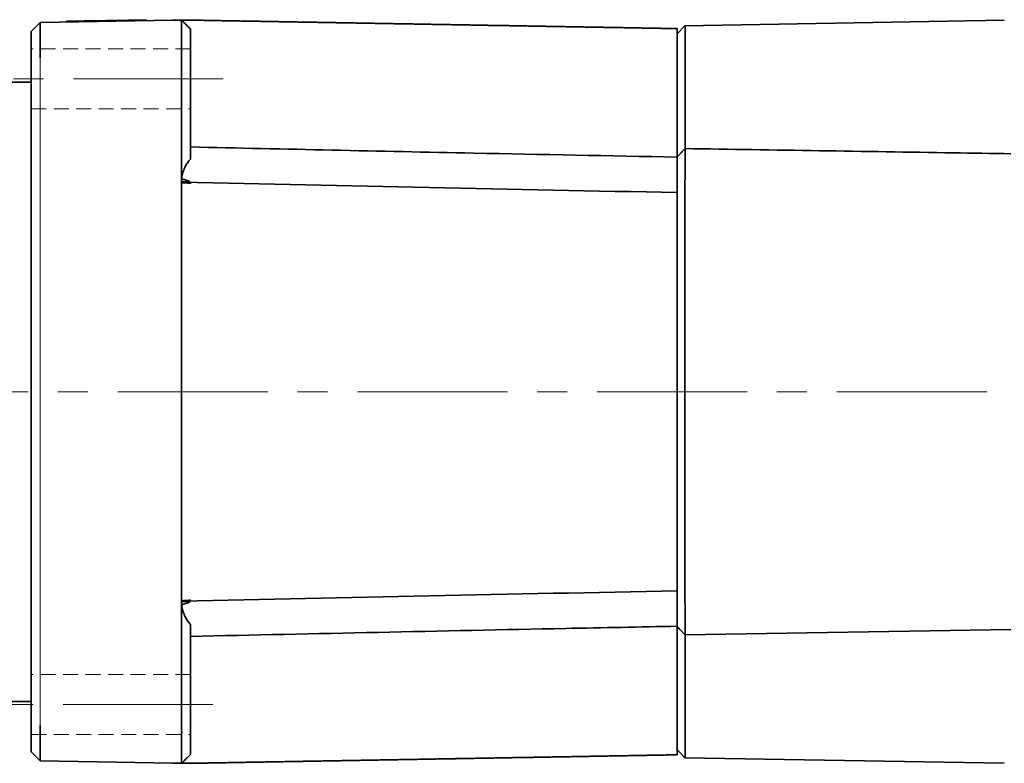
# Model space of a CAD drawing. Header units: millimetres. Extents: x 6 to 273, y 6 to 128.
# Tile 4 of 5: x 113 to 169, y 81 to 123. Entities that reach past the tile are written whole.
import ezdxf

# ---------------------------------------------------------------- set-up
doc = ezdxf.new("R2010")
doc.units = ezdxf.units.MM
doc.header["$LTSCALE"] = 0.666667
doc.linetypes.add('CENTERX2', pattern=[20.32, 12.7, -2.54, 2.54, -2.54])
doc.linetypes.add('HIDDEN', pattern=[1.905, 1.27, -0.635])

msp = doc.modelspace()

# ---------------------------------------------------------------- linework, layer by layer
at = {"color": 7, "linetype": 'Continuous', "lineweight": 35}
for p, q in [((114.194, 123.16), (113.694, 122.642)), ((114.194, 123.16), (121.694, 123.291)), ((115.694, 123.236), (116.694, 123.253)), ((115.694, 123.236), (115.695, 123.186)), ((116.694, 123.253), (119.193, 123.297)), ((119.193, 123.297), (120.193, 123.314)), ((120.193, 123.314), (120.194, 123.264)), ((121.694, 123.291), (122.194, 123.291)), ((122.197, 123.288), (122.194, 123.291)), ((122.643, 123.291), (122.458, 123.294)), ((122.645, 123.291), (122.54, 123.293)), ((122.669, 123.291), (122.694, 123.291)), ((150.644, 122.976), (168.694, 123.291)), ((150.194, 122.51), (150.644, 122.976)), ((150.652, 122.674), (150.652, 122.587)), ((122.194, 114.348), (122.194, 121.486)), ((122.694, 121.615), (122.694, 115.439)), ((113.694, 83.421), (113.694, 121.16)), ((150.194, 115.602), (150.194, 120.659)), ((150.66, 120.587), (150.66, 116.008)), ((113.694, 119.791), (111.194, 119.791)), ((150.652, 115.099), (150.652, 114.96)), ((122.194, 114.348), (122.143, 114.348)), ((122.194, 114.348), (122.197, 114.348)), ((122.194, 114.348), (122.194, 90.267)), ((122.197, 114.348), (122.225, 114.348)), ((122.209, 114.134), (122.202, 114.127)), ((122.202, 114.127), (122.209, 114.12)), ((150.194, 113.544), (150.194, 113.558)), ((150.194, 113.528), (150.194, 113.544)), ((150.644, 113.904), (150.644, 90.678)), ((150.194, 91.088), (150.194, 113.493)), ((150.194, 91.038), (150.194, 91.053)), ((150.194, 91.023), (150.194, 91.038)), ((122.164, 90.261), (122.143, 90.257)), ((122.194, 83.095), (122.194, 90.267)), ((122.209, 90.461), (122.202, 90.454)), ((122.202, 90.454), (122.209, 90.448)), ((150.652, 89.621), (150.652, 89.482)), ((122.694, 89.142), (122.694, 82.966)), ((150.194, 83.923), (150.194, 88.979)), ((150.66, 88.548), (169.059, 88.844)), ((150.66, 88.576), (150.66, 83.995)), ((111.194, 84.791), (113.694, 84.791)), ((114.194, 81.422), (113.694, 81.939)), ((150.644, 81.606), (150.194, 82.072)), ((150.652, 81.994), (150.652, 81.907)), ((121.694, 81.291), (114.194, 81.422)), ((122.194, 81.291), (121.694, 81.291)), ((122.194, 81.291), (122.197, 81.293)), ((168.694, 81.291), (150.644, 81.606))]:
    msp.add_line(p, q, dxfattribs=at)
at = {"color": 7, "linetype": 'HIDDEN', "lineweight": 18}
for p, q in [((122.694, 121.668), (113.694, 121.668)), ((122.694, 121.668), (113.694, 121.668)), ((113.694, 118.271), (113.694, 121.665)), ((113.694, 118.271), (113.694, 121.665)), ((122.694, 118.271), (122.694, 121.665)), ((122.694, 118.271), (122.694, 121.665)), ((113.694, 118.268), (122.694, 118.268)), ((113.694, 118.268), (122.694, 118.268)), ((122.694, 86.313), (113.694, 86.313)), ((122.694, 86.313), (113.694, 86.313)), ((113.694, 82.916), (113.694, 86.31)), ((113.694, 82.916), (113.694, 86.31)), ((122.694, 82.916), (122.694, 86.31)), ((122.694, 82.916), (122.694, 86.31)), ((113.694, 82.913), (122.694, 82.913)), ((113.694, 82.913), (122.694, 82.913))]:
    msp.add_line(p, q, dxfattribs=at)
at = {"color": 7, "linetype": 'Continuous', "lineweight": 18}
msp.add_line((114.194, 121.16), (114.194, 83.421), dxfattribs=at)
at = {"color": 7, "linetype": 'CENTERX2', "lineweight": 18}
for p, q in [((124.54, 119.968), (110.842, 119.968)), ((208.338, 102.291), (84.236, 102.291)), ((123.965, 84.613), (111.8, 84.613))]:
    msp.add_line(p, q, dxfattribs=at)
at = {"color": 7, "linetype": 'Continuous', "lineweight": 35}
for centre, major_axis, start_param, end_param in [((124.151, 121.333), (0.752, 1.861), 1.855887, 1.869819), ((124.151, 83.248), (-0.752, 1.861), 1.271774, 1.285705)]:
    msp.add_ellipse(centre, major_axis=major_axis, ratio=0.976036, start_param=start_param, end_param=end_param, dxfattribs=at)
for points, knots in [([(114.194, 123.16), (114.194, 123.159), (114.193, 123.157), (114.193, 123.143), (114.192, 123.121), (114.192, 123.091), (114.191, 123.053), (114.191, 122.977), (114.19, 122.833), (114.19, 122.583), (114.19, 122.279), (114.191, 121.972), (114.192, 121.684), (114.193, 121.427), (114.193, 121.25), (114.194, 121.16)], [0, 0, 0, 0, 0.043219, 0.085831, 0.127837, 0.169237, 0.21003, 0.250218, 0.375948, 0.500067, 0.624171, 0.749917, 0.830849, 0.91421, 1, 1, 1, 1]), ([(122.197, 121.514), (122.196, 121.56), (122.196, 121.651), (122.196, 121.786), (122.195, 121.916), (122.195, 122.042), (122.194, 122.227), (122.194, 122.461), (122.194, 122.72), (122.194, 122.939), (122.194, 123.092), (122.195, 123.192), (122.196, 123.256), (122.196, 123.277), (122.197, 123.288)], [0, 0, 0, 0, 0.0513, 0.101965, 0.151995, 0.201391, 0.250152, 0.375704, 0.500043, 0.624363, 0.749934, 0.831519, 0.914874, 1, 1, 1, 1]), ([(122.197, 123.288), (122.216, 123.268), (122.257, 123.227), (122.34, 123.145), (122.443, 123.042), (122.567, 122.917), (122.651, 122.833), (122.694, 122.791)], [0, 0, 0, 0, 0.1209444, 0.2499668, 0.4999662, 0.7434319, 1, 1, 1, 1]), ([(122.244, 123.291), (122.244, 123.291), (122.243, 123.291), (122.243, 123.291), (122.242, 123.291), (122.241, 123.29), (122.24, 123.29), (122.238, 123.29), (122.236, 123.29), (122.235, 123.29), (122.229, 123.288), (122.225, 123.287), (122.222, 123.285), (122.217, 123.283), (122.213, 123.279), (122.209, 123.276)], [0, 0, 0, 0, 0.0000020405, 0.0000020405, 0.0000020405, 0.0000052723, 0.0000052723, 0.0000052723, 0.0000155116, 0.0000155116, 0.0000155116, 0.0000631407, 0.0000631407, 0.0000631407, 0.0001359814, 0.0001359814, 0.0001359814, 0.0001359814]), ([(122.244, 123.291), (122.286, 123.291), (122.327, 123.291), (122.368, 123.291), (122.408, 123.291), (122.446, 123.291), (122.485, 123.291), (122.511, 123.291), (122.537, 123.291), (122.563, 123.291), (122.58, 123.291), (122.597, 123.291), (122.614, 123.291), (122.629, 123.291), (122.643, 123.291), (122.656, 123.291)], [0.0000518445, 0.0000518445, 0.0000518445, 0.0000518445, 0.0001791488, 0.0001791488, 0.0001791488, 0.0003000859, 0.0003000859, 0.0003000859, 0.0003821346, 0.0003821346, 0.0003821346, 0.0004382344, 0.0004382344, 0.0004382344, 0.000486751, 0.000486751, 0.000486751, 0.000486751]), ([(150.194, 122.81), (148.975, 122.831), (147.757, 122.852), (146.538, 122.874), (145.294, 122.895), (144.05, 122.917), (142.806, 122.939), (141.562, 122.961), (140.318, 122.982), (139.074, 123.004), (137.915, 123.024), (136.755, 123.045), (135.596, 123.065), (134.352, 123.086), (133.108, 123.108), (131.864, 123.13), (130.62, 123.152), (129.376, 123.173), (128.132, 123.195), (126.888, 123.217), (125.644, 123.238), (124.4, 123.26), (123.818, 123.27), (123.237, 123.28), (122.656, 123.291)], [0, 0, 0, 0, 0.00365691, 0.00365691, 0.00365691, 0.00739044, 0.00739044, 0.00739044, 0.01112398, 0.01112398, 0.01112398, 0.01460296, 0.01460296, 0.01460296, 0.01833649, 0.01833649, 0.01833649, 0.02207002, 0.02207002, 0.02207002, 0.02580356, 0.02580356, 0.02580356, 0.02754794, 0.02754794, 0.02754794, 0.02754794]), ([(122.694, 123.291), (122.725, 123.29), (122.756, 123.29), (122.787, 123.289), (122.844, 123.288), (122.9, 123.287), (122.957, 123.286), (123.013, 123.285), (123.07, 123.284), (123.126, 123.283), (123.183, 123.282), (123.239, 123.281), (123.296, 123.28), (123.409, 123.278), (123.522, 123.276), (123.635, 123.274), (123.692, 123.273), (123.748, 123.272), (123.805, 123.271), (123.861, 123.27), (123.918, 123.269), (123.975, 123.268), (124.088, 123.266), (124.201, 123.264), (124.314, 123.262), (124.37, 123.261), (124.427, 123.26), (124.483, 123.259), (124.54, 123.258), (124.597, 123.257), (124.653, 123.256), (124.71, 123.255), (124.766, 123.254), (124.823, 123.253), (124.936, 123.251), (125.049, 123.25), (125.162, 123.248), (125.219, 123.247), (125.275, 123.246), (125.332, 123.245), (125.388, 123.244), (125.445, 123.243), (125.501, 123.242), (125.614, 123.24), (125.727, 123.238), (125.841, 123.236), (125.897, 123.235), (125.954, 123.234), (126.01, 123.233), (126.067, 123.232), (126.123, 123.231), (126.18, 123.23), (126.236, 123.229), (126.293, 123.228), (126.349, 123.227), (126.463, 123.225), (126.576, 123.223), (126.689, 123.221), (126.745, 123.22), (126.802, 123.219), (126.858, 123.218), (126.915, 123.217), (126.972, 123.216), (127.028, 123.215), (127.141, 123.213), (127.254, 123.211), (127.367, 123.209), (127.424, 123.208), (127.48, 123.207), (127.537, 123.206), (127.594, 123.205), (127.65, 123.204), (127.707, 123.203), (127.82, 123.201), (127.933, 123.199), (128.046, 123.197), (128.102, 123.196), (128.159, 123.195), (128.216, 123.194), (128.272, 123.193), (128.329, 123.192), (128.385, 123.191), (128.442, 123.19), (128.498, 123.189), (128.555, 123.188), (128.668, 123.186), (128.781, 123.184), (128.894, 123.182), (128.951, 123.181), (129.007, 123.18), (129.064, 123.179), (129.12, 123.178), (129.177, 123.177), (129.233, 123.176), (129.346, 123.174), (129.46, 123.173), (129.573, 123.171), (129.629, 123.17), (129.686, 123.169), (129.742, 123.168), (129.799, 123.167), (129.855, 123.166), (129.912, 123.165), (129.969, 123.164), (130.025, 123.163), (130.082, 123.162), (130.195, 123.16), (130.308, 123.158), (130.421, 123.156), (130.477, 123.155), (130.534, 123.154), (130.591, 123.153), (130.647, 123.152), (130.704, 123.151), (130.76, 123.15), (130.873, 123.148), (130.986, 123.146), (131.099, 123.144), (131.156, 123.143), (131.213, 123.142), (131.269, 123.141), (131.326, 123.14), (131.382, 123.139), (131.439, 123.138), (131.495, 123.137), (131.552, 123.136), (131.608, 123.135), (131.721, 123.133), (131.835, 123.131), (131.948, 123.129), (132.004, 123.128), (132.061, 123.127), (132.117, 123.126), (132.174, 123.125), (132.23, 123.124), (132.287, 123.123), (132.4, 123.121), (132.513, 123.119), (132.626, 123.117), (132.683, 123.116), (132.739, 123.115), (132.796, 123.114), (132.852, 123.113), (132.909, 123.112), (132.966, 123.111), (133.022, 123.11), (133.079, 123.109), (133.135, 123.108), (133.248, 123.106), (133.361, 123.104), (133.474, 123.102), (133.531, 123.101), (133.588, 123.1), (133.644, 123.099), (133.701, 123.098), (133.757, 123.098), (133.814, 123.097), (133.927, 123.095), (134.04, 123.093), (134.153, 123.091), (134.21, 123.09), (134.266, 123.089), (134.323, 123.088), (134.379, 123.087), (134.436, 123.086), (134.492, 123.085), (134.549, 123.084), (134.605, 123.083), (134.662, 123.082), (134.775, 123.08), (134.888, 123.078), (135.001, 123.076), (135.058, 123.075), (135.114, 123.074), (135.171, 123.073), (135.227, 123.072), (135.284, 123.071), (135.341, 123.07), (135.454, 123.068), (135.567, 123.066), (135.68, 123.064), (135.736, 123.063), (135.793, 123.062), (135.849, 123.061), (135.906, 123.06), (135.963, 123.059), (136.019, 123.058), (136.132, 123.056), (136.245, 123.054), (136.358, 123.052), (136.387, 123.052), (136.415, 123.051), (136.443, 123.051), (136.556, 123.049), (136.669, 123.047), (136.782, 123.045), (136.839, 123.044), (136.896, 123.043), (136.952, 123.042), (137.009, 123.041), (137.065, 123.04), (137.122, 123.039), (137.178, 123.038), (137.235, 123.037), (137.291, 123.036), (137.405, 123.034), (137.518, 123.032), (137.631, 123.03), (137.687, 123.029), (137.744, 123.028), (137.8, 123.027), (137.857, 123.026), (137.913, 123.025), (137.97, 123.024), (138.083, 123.022), (138.196, 123.02), (138.309, 123.018), (138.366, 123.017), (138.422, 123.016), (138.479, 123.015), (138.535, 123.014), (138.592, 123.013), (138.649, 123.012), (138.705, 123.011), (138.762, 123.01), (138.818, 123.009), (138.931, 123.007), (139.044, 123.005), (139.158, 123.003), (139.214, 123.002), (139.271, 123.001), (139.327, 123), (139.384, 122.999), (139.44, 122.998), (139.497, 122.997), (139.61, 122.995), (139.723, 122.993), (139.836, 122.991), (139.893, 122.99), (139.949, 122.989), (140.006, 122.988), (140.062, 122.987), (140.119, 122.986), (140.175, 122.985), (140.288, 122.983), (140.402, 122.982), (140.515, 122.98), (140.571, 122.979), (140.628, 122.978), (140.684, 122.977), (140.741, 122.976), (140.797, 122.975), (140.854, 122.974), (140.911, 122.973), (140.967, 122.972), (141.024, 122.971), (141.137, 122.969), (141.25, 122.967), (141.363, 122.965), (141.419, 122.964), (141.476, 122.963), (141.533, 122.962), (141.589, 122.961), (141.646, 122.96), (141.702, 122.959), (141.815, 122.957), (141.928, 122.955), (142.041, 122.953), (142.098, 122.952), (142.155, 122.951), (142.211, 122.95), (142.268, 122.949), (142.324, 122.948), (142.381, 122.947), (142.437, 122.946), (142.494, 122.945), (142.55, 122.944), (142.664, 122.942), (142.777, 122.94), (142.89, 122.938), (142.946, 122.937), (143.003, 122.936), (143.059, 122.935), (143.116, 122.934), (143.172, 122.933), (143.229, 122.932), (143.342, 122.93), (143.455, 122.928), (143.568, 122.926), (143.625, 122.925), (143.681, 122.924), (143.738, 122.923), (143.794, 122.922), (143.851, 122.921), (143.908, 122.92), (143.964, 122.919), (144.021, 122.918), (144.077, 122.917), (144.19, 122.915), (144.303, 122.913), (144.417, 122.911), (144.473, 122.91), (144.53, 122.909), (144.586, 122.908), (144.643, 122.907), (144.699, 122.907), (144.756, 122.906), (144.869, 122.904), (144.982, 122.902), (145.095, 122.9), (145.152, 122.899), (145.208, 122.898), (145.265, 122.897), (145.321, 122.896), (145.378, 122.895), (145.434, 122.894), (145.491, 122.893), (145.547, 122.892), (145.604, 122.891), (145.717, 122.889), (145.83, 122.887), (145.943, 122.885), (146, 122.884), (146.056, 122.883), (146.113, 122.882), (146.17, 122.881), (146.226, 122.88), (146.283, 122.879), (146.396, 122.877), (146.509, 122.875), (146.622, 122.873), (146.678, 122.872), (146.735, 122.871), (146.792, 122.87), (146.848, 122.869), (146.905, 122.868), (146.961, 122.867), (147.018, 122.866), (147.074, 122.865), (147.131, 122.864), (147.244, 122.862), (147.357, 122.86), (147.47, 122.858), (147.527, 122.857), (147.583, 122.856), (147.64, 122.855), (147.696, 122.854), (147.753, 122.853), (147.809, 122.852), (147.923, 122.85), (148.036, 122.848), (148.149, 122.846), (148.205, 122.845), (148.262, 122.844), (148.318, 122.843), (148.375, 122.842), (148.431, 122.841), (148.488, 122.84), (148.601, 122.838), (148.714, 122.836), (148.827, 122.834), (148.884, 122.833), (148.94, 122.832), (148.997, 122.831), (149.053, 122.831), (149.11, 122.83), (149.167, 122.829), (149.223, 122.828), (149.28, 122.827), (149.336, 122.826), (149.449, 122.824), (149.562, 122.822), (149.676, 122.82), (149.732, 122.819), (149.789, 122.818), (149.845, 122.817), (149.902, 122.816), (149.958, 122.815), (150.015, 122.814), (150.074, 122.813), (150.134, 122.812), (150.194, 122.811)], [0, 0, 0, 0, 0.0000933, 0.0000933, 0.0000933, 0.00026301, 0.00026301, 0.00026301, 0.00043272, 0.00043272, 0.00043272, 0.00060242, 0.00060242, 0.00060242, 0.00094183, 0.00094183, 0.00094183, 0.00111154, 0.00111154, 0.00111154, 0.00128125, 0.00128125, 0.00128125, 0.00162066, 0.00162066, 0.00162066, 0.00179036, 0.00179036, 0.00179036, 0.00196007, 0.00196007, 0.00196007, 0.00212978, 0.00212978, 0.00212978, 0.00246919, 0.00246919, 0.00246919, 0.0026389, 0.0026389, 0.0026389, 0.0028086, 0.0028086, 0.0028086, 0.00314801, 0.00314801, 0.00314801, 0.00331772, 0.00331772, 0.00331772, 0.00348743, 0.00348743, 0.00348743, 0.00365713, 0.00365713, 0.00365713, 0.00399654, 0.00399654, 0.00399654, 0.00416625, 0.00416625, 0.00416625, 0.00433596, 0.00433596, 0.00433596, 0.00467537, 0.00467537, 0.00467537, 0.00484508, 0.00484508, 0.00484508, 0.00501478, 0.00501478, 0.00501478, 0.00535419, 0.00535419, 0.00535419, 0.0055239, 0.0055239, 0.0055239, 0.00569361, 0.00569361, 0.00569361, 0.00586331, 0.00586331, 0.00586331, 0.00620272, 0.00620272, 0.00620272, 0.00637243, 0.00637243, 0.00637243, 0.00654214, 0.00654214, 0.00654214, 0.00688155, 0.00688155, 0.00688155, 0.00705126, 0.00705126, 0.00705126, 0.00722096, 0.00722096, 0.00722096, 0.00739067, 0.00739067, 0.00739067, 0.00773008, 0.00773008, 0.00773008, 0.00789979, 0.00789979, 0.00789979, 0.00806949, 0.00806949, 0.00806949, 0.0084089, 0.0084089, 0.0084089, 0.00857861, 0.00857861, 0.00857861, 0.00874832, 0.00874832, 0.00874832, 0.00891802, 0.00891802, 0.00891802, 0.00925743, 0.00925743, 0.00925743, 0.00942714, 0.00942714, 0.00942714, 0.00959685, 0.00959685, 0.00959685, 0.00993626, 0.00993626, 0.00993626, 0.01010597, 0.01010597, 0.01010597, 0.01027567, 0.01027567, 0.01027567, 0.01044538, 0.01044538, 0.01044538, 0.01078479, 0.01078479, 0.01078479, 0.0109545, 0.0109545, 0.0109545, 0.0111242, 0.0111242, 0.0111242, 0.01146361, 0.01146361, 0.01146361, 0.01163332, 0.01163332, 0.01163332, 0.01180303, 0.01180303, 0.01180303, 0.01197273, 0.01197273, 0.01197273, 0.01231215, 0.01231215, 0.01231215, 0.01248185, 0.01248185, 0.01248185, 0.01265156, 0.01265156, 0.01265156, 0.01299097, 0.01299097, 0.01299097, 0.01316068, 0.01316068, 0.01316068, 0.01333038, 0.01333038, 0.01333038, 0.01366979, 0.01366979, 0.01366979, 0.01375465, 0.01375465, 0.01375465, 0.01409406, 0.01409406, 0.01409406, 0.01426377, 0.01426377, 0.01426377, 0.01443347, 0.01443347, 0.01443347, 0.01460318, 0.01460318, 0.01460318, 0.01494259, 0.01494259, 0.01494259, 0.0151123, 0.0151123, 0.0151123, 0.015282, 0.015282, 0.015282, 0.01562142, 0.01562142, 0.01562142, 0.01579112, 0.01579112, 0.01579112, 0.01596083, 0.01596083, 0.01596083, 0.01613053, 0.01613053, 0.01613053, 0.01646995, 0.01646995, 0.01646995, 0.01663965, 0.01663965, 0.01663965, 0.01680936, 0.01680936, 0.01680936, 0.01714877, 0.01714877, 0.01714877, 0.01731848, 0.01731848, 0.01731848, 0.01748818, 0.01748818, 0.01748818, 0.01782759, 0.01782759, 0.01782759, 0.0179973, 0.0179973, 0.0179973, 0.01816701, 0.01816701, 0.01816701, 0.01833671, 0.01833671, 0.01833671, 0.01867613, 0.01867613, 0.01867613, 0.01884583, 0.01884583, 0.01884583, 0.01901554, 0.01901554, 0.01901554, 0.01935495, 0.01935495, 0.01935495, 0.01952466, 0.01952466, 0.01952466, 0.01969436, 0.01969436, 0.01969436, 0.01986407, 0.01986407, 0.01986407, 0.02020348, 0.02020348, 0.02020348, 0.02037319, 0.02037319, 0.02037319, 0.02054289, 0.02054289, 0.02054289, 0.02088231, 0.02088231, 0.02088231, 0.02105201, 0.02105201, 0.02105201, 0.02122172, 0.02122172, 0.02122172, 0.02139142, 0.02139142, 0.02139142, 0.02173084, 0.02173084, 0.02173084, 0.02190054, 0.02190054, 0.02190054, 0.02207025, 0.02207025, 0.02207025, 0.02240966, 0.02240966, 0.02240966, 0.02257937, 0.02257937, 0.02257937, 0.02274907, 0.02274907, 0.02274907, 0.02291878, 0.02291878, 0.02291878, 0.02325819, 0.02325819, 0.02325819, 0.0234279, 0.0234279, 0.0234279, 0.0235976, 0.0235976, 0.0235976, 0.02393702, 0.02393702, 0.02393702, 0.02410672, 0.02410672, 0.02410672, 0.02427643, 0.02427643, 0.02427643, 0.02444613, 0.02444613, 0.02444613, 0.02478555, 0.02478555, 0.02478555, 0.02495525, 0.02495525, 0.02495525, 0.02512496, 0.02512496, 0.02512496, 0.02546437, 0.02546437, 0.02546437, 0.02563408, 0.02563408, 0.02563408, 0.02580378, 0.02580378, 0.02580378, 0.0261432, 0.0261432, 0.0261432, 0.0263129, 0.0263129, 0.0263129, 0.02648261, 0.02648261, 0.02648261, 0.02665231, 0.02665231, 0.02665231, 0.02699173, 0.02699173, 0.02699173, 0.02716143, 0.02716143, 0.02716143, 0.02733114, 0.02733114, 0.02733114, 0.02751015, 0.02751015, 0.02751015, 0.02751015]), ([(113.694, 121.16), (113.694, 121.192), (113.694, 121.257), (113.694, 121.354), (113.694, 121.465), (113.694, 121.591), (113.694, 121.728), (113.694, 121.86), (113.694, 121.985), (113.694, 122.102), (113.694, 122.21), (113.694, 122.307), (113.694, 122.394), (113.694, 122.469), (113.694, 122.531), (113.694, 122.58), (113.694, 122.616), (113.694, 122.634), (113.694, 122.641), (113.694, 122.642), (113.694, 122.642)], [0, 0, 0, 0, 0.041645, 0.083263, 0.125031, 0.187529, 0.250027, 0.312522, 0.375017, 0.437511, 0.500005, 0.562498, 0.624992, 0.687487, 0.749983, 0.81248, 0.874978, 0.937479, 0.968696, 1, 1, 1, 1]), ([(122.694, 122.791), (122.694, 122.782), (122.694, 122.766), (122.694, 122.72), (122.694, 122.644), (122.694, 122.525), (122.694, 122.381), (122.694, 122.214), (122.694, 122.029), (122.694, 121.861), (122.694, 121.722), (122.694, 121.651), (122.694, 121.615)], [0, 0, 0, 0, 0.062435, 0.125066, 0.250046, 0.375024, 0.5, 0.624976, 0.749953, 0.874933, 0.937409, 1, 1, 1, 1]), ([(150.194, 122.81), (150.194, 122.806), (150.194, 122.788), (150.194, 122.723), (150.194, 122.676), (150.194, 122.496), (150.194, 122.322), (150.194, 122.005), (150.194, 121.888), (150.194, 121.642), (150.194, 121.514), (150.194, 121.246), (150.194, 121.107), (150.194, 120.83), (150.194, 120.691), (150.194, 120.551)], [0, 0, 0, 0, 0.125, 0.125, 0.25, 0.25, 0.5, 0.5, 0.625, 0.625, 0.75, 0.75, 0.875, 0.875, 1, 1, 1, 1]), ([(150.194, 122.368), (150.194, 122.399), (150.194, 122.493), (150.194, 122.503), (150.194, 122.51)], [0, 0, 0, 0, 0.323702, 1, 1, 1, 1]), ([(150.644, 122.976), (150.645, 122.962), (150.648, 122.936), (150.65, 122.761), (150.652, 122.674)], [0, 0, 0, 0, 0.500002, 1, 1, 1, 1]), ([(150.652, 122.587), (150.653, 122.469), (150.654, 122.234), (150.657, 121.725), (150.659, 121.16), (150.66, 120.773), (150.66, 120.587)], [0, 0, 0, 0, 0.250842, 0.50073, 0.760468, 1, 1, 1, 1]), ([(150.194, 115.546), (146.365, 115.621), (137.198, 115.8), (128.032, 116.003), (122.694, 116.122)], [0, 0, 0, 0, 0.417714, 1, 1, 1, 1]), ([(150.659, 116.032), (150.582, 115.954), (150.427, 115.799), (150.271, 115.644), (150.194, 115.566)], [0, 0, 0, 0, 0.499999, 1, 1, 1, 1]), ([(150.659, 116.013), (150.659, 116.017), (150.658, 116.032), (150.657, 115.875), (150.654, 115.566), (150.653, 115.255), (150.652, 115.099)], [0, 0, 0, 0, 0.123697, 0.424199, 0.712235, 1, 1, 1, 1]), ([(169.059, 115.737), (167.972, 115.754), (161.839, 115.853), (155.706, 115.951), (150.66, 116.032)], [0, 0, 0, 0, 0.177184, 1, 1, 1, 1]), ([(122.694, 115.439), (122.569, 115.303), (122.459, 115.145), (122.328, 114.868), (122.291, 114.771), (122.232, 114.567), (122.21, 114.459), (122.197, 114.348)], [0, 0, 0, 0, 0.5, 0.5, 0.75, 0.75, 1, 1, 1, 1]), ([(150.194, 115.307), (150.194, 115.35), (150.194, 115.477), (150.194, 115.563), (150.194, 115.553), (150.194, 115.55)], [0, 0, 0, 0, 0.253144, 0.757931, 1, 1, 1, 1]), ([(150.194, 115.516), (150.194, 115.519), (150.194, 115.525), (150.194, 115.281), (150.194, 114.841), (150.194, 114.252), (150.194, 113.812), (150.194, 113.595)], [0, 0, 0, 0, 0.134066, 0.352399, 0.570685, 0.788944, 1, 1, 1, 1]), ([(150.194, 113.904), (150.194, 114.047), (150.194, 114.333), (150.194, 114.587), (150.194, 114.714)], [0, 0, 0, 0, 0.500005, 1, 1, 1, 1]), ([(150.652, 114.96), (150.65, 114.795), (150.648, 114.464), (150.645, 114.09), (150.644, 113.904)], [0, 0, 0, 0, 0.499987, 1, 1, 1, 1]), ([(122.202, 114.127), (131.532, 113.923), (140.863, 113.729), (150.193, 113.544), (150.194, 113.544), (150.194, 113.544)], [0.0003005, 0.0003005, 0.0003005, 0.0003005, 0.9405339, 0.9405339, 0.9405515, 0.9405515, 0.9405515, 0.9405515]), ([(122.244, 114.15), (122.241, 114.15), (122.237, 114.15), (122.234, 114.148), (122.229, 114.147), (122.225, 114.145), (122.221, 114.142), (122.22, 114.142), (122.22, 114.142), (122.219, 114.141)], [0, 0, 0, 0, 0.00001047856, 0.00001047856, 0.00001047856, 0.00002588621, 0.00002588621, 0.00002588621, 0.00002836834, 0.00002836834, 0.00002836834, 0.00002836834]), ([(122.22, 114.111), (122.224, 114.109), (122.228, 114.107), (122.232, 114.105), (122.235, 114.104), (122.239, 114.103), (122.242, 114.102), (122.243, 114.102), (122.244, 114.102), (122.244, 114.102)], [0, 0, 0, 0, 0.00001410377, 0.00001410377, 0.00001410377, 0.00002500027, 0.00002500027, 0.00002500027, 0.00002720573, 0.00002720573, 0.00002720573, 0.00002720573]), ([(122.225, 114.348), (122.226, 114.343), (122.227, 114.337), (122.229, 114.331), (122.23, 114.327), (122.232, 114.324), (122.233, 114.32), (122.234, 114.317), (122.235, 114.315), (122.236, 114.313), (122.237, 114.31), (122.238, 114.308), (122.24, 114.306), (122.241, 114.306), (122.241, 114.305), (122.242, 114.304), (122.243, 114.304), (122.243, 114.303), (122.244, 114.303), (122.244, 114.303), (122.244, 114.303), (122.244, 114.303)], [0, 0, 0, 0, 0.00001804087, 0.00001804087, 0.00001804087, 0.0000299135, 0.0000299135, 0.0000299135, 0.00003776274, 0.00003776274, 0.00003776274, 0.00004524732, 0.00004524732, 0.00004524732, 0.00004814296, 0.00004814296, 0.00004814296, 0.00005026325, 0.00005026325, 0.00005026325, 0.00005094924, 0.00005094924, 0.00005094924, 0.00005094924]), ([(122.656, 114.168), (122.626, 114.189), (122.593, 114.203), (122.525, 114.229), (122.49, 114.24), (122.386, 114.271), (122.315, 114.288), (122.244, 114.303)], [0, 0, 0, 0, 0.25, 0.25, 0.5, 0.5, 1, 1, 1, 1]), ([(122.244, 114.15), (122.314, 114.151), (122.383, 114.151), (122.487, 114.154), (122.521, 114.155), (122.573, 114.157), (122.591, 114.158), (122.617, 114.16), (122.625, 114.16), (122.638, 114.162), (122.642, 114.162), (122.649, 114.163), (122.651, 114.164), (122.655, 114.165), (122.658, 114.167), (122.656, 114.168)], [0, 0, 0, 0, 0.5, 0.5, 0.75, 0.75, 0.875, 0.875, 0.9375, 0.9375, 0.96875, 0.96875, 0.984375, 0.984375, 1, 1, 1, 1]), ([(122.694, 114.065), (122.694, 114.066), (122.694, 114.066), (122.694, 114.066), (122.694, 114.066), (122.694, 114.066), (122.694, 114.066), (122.693, 114.066), (122.693, 114.067), (122.693, 114.067), (122.692, 114.067), (122.691, 114.068), (122.69, 114.068), (122.687, 114.069), (122.683, 114.07), (122.679, 114.071), (122.663, 114.074), (122.648, 114.076), (122.632, 114.077), (122.569, 114.084), (122.507, 114.088), (122.444, 114.091), (122.377, 114.095), (122.311, 114.099), (122.244, 114.102)], [0, 0, 0, 0, 0.0000003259, 0.0000003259, 0.0000003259, 0.0000007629, 0.0000007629, 0.0000007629, 0.0000015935, 0.0000015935, 0.0000015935, 0.0000046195, 0.0000046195, 0.0000046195, 0.0000166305, 0.0000166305, 0.0000166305, 0.0000644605, 0.0000644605, 0.0000644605, 0.0002555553, 0.0002555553, 0.0002555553, 0.0004576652, 0.0004576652, 0.0004576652, 0.0004576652]), ([(150.194, 113.595), (150.194, 113.589), (150.194, 113.584), (150.194, 113.578), (150.194, 113.573), (150.194, 113.568), (150.194, 113.563), (150.194, 113.562), (150.194, 113.56), (150.194, 113.558)], [0, 0, 0, 0, 0.0000167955, 0.0000167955, 0.0000167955, 0.00003359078, 0.00003359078, 0.00003359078, 0.0000403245, 0.0000403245, 0.0000403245, 0.0000403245]), ([(150.194, 113.528), (150.194, 113.524), (150.194, 113.518), (150.194, 113.512), (150.194, 113.507), (150.194, 113.501), (150.194, 113.496), (150.194, 113.495), (150.194, 113.494), (150.194, 113.493)], [0, 0, 0, 0, 0.0000195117, 0.0000195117, 0.0000195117, 0.00003620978, 0.00003620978, 0.00003620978, 0.00003893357, 0.00003893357, 0.00003893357, 0.00003893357]), ([(122.202, 90.454), (131.532, 90.658), (140.863, 90.852), (150.193, 91.038), (150.194, 91.038), (150.194, 91.038)], [0.0003005, 0.0003005, 0.0003005, 0.0003005, 0.9405339, 0.9405339, 0.9405515, 0.9405515, 0.9405515, 0.9405515]), ([(150.194, 91.088), (150.194, 91.082), (150.194, 91.075), (150.194, 91.069), (150.194, 91.064), (150.194, 91.059), (150.194, 91.055), (150.194, 91.054), (150.194, 91.054), (150.194, 91.053)], [0, 0, 0, 0, 0.00001951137, 0.00001951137, 0.00001951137, 0.00003621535, 0.00003621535, 0.00003621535, 0.00003893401, 0.00003893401, 0.00003893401, 0.00003893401]), ([(150.194, 91.023), (150.194, 91.019), (150.194, 91.014), (150.194, 91.009), (150.194, 91.004), (150.194, 90.999), (150.194, 90.993), (150.194, 90.991), (150.194, 90.989), (150.194, 90.986)], [0, 0, 0, 0, 0.00001679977, 0.00001679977, 0.00001679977, 0.00003359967, 0.00003359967, 0.00003359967, 0.00004032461, 0.00004032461, 0.00004032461, 0.00004032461]), ([(150.194, 90.986), (150.194, 90.779), (150.194, 90.348), (150.194, 89.763), (150.194, 89.315), (150.194, 89.06), (150.194, 89.065), (150.194, 89.067)], [0, 0, 0, 0, 0.201842, 0.420166, 0.638444, 0.856694, 1, 1, 1, 1]), ([(122.244, 90.278), (122.244, 90.278), (122.243, 90.278), (122.243, 90.277), (122.242, 90.277), (122.241, 90.276), (122.24, 90.275), (122.238, 90.273), (122.236, 90.27), (122.235, 90.267), (122.229, 90.252), (122.225, 90.237), (122.222, 90.222), (122.217, 90.198), (122.213, 90.175), (122.209, 90.151)], [0, 0, 0, 0, 0.0000020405, 0.0000020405, 0.0000020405, 0.0000052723, 0.0000052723, 0.0000052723, 0.0000155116, 0.0000155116, 0.0000155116, 0.0000631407, 0.0000631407, 0.0000631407, 0.0001359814, 0.0001359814, 0.0001359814, 0.0001359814]), ([(122.219, 90.44), (122.223, 90.438), (122.226, 90.436), (122.231, 90.434), (122.234, 90.433), (122.237, 90.432), (122.241, 90.431), (122.242, 90.431), (122.243, 90.431), (122.244, 90.431)], [0, 0, 0, 0, 0.00001390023, 0.00001390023, 0.00001390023, 0.00002460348, 0.00002460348, 0.00002460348, 0.00002840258, 0.00002840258, 0.00002840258, 0.00002840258]), ([(122.244, 90.479), (122.241, 90.479), (122.237, 90.478), (122.234, 90.477), (122.229, 90.475), (122.224, 90.473), (122.22, 90.47)], [0, 0, 0, 0, 0.00001103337, 0.00001103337, 0.00001103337, 0.00002718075, 0.00002718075, 0.00002718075, 0.00002718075]), ([(122.244, 90.479), (122.263, 90.48), (122.282, 90.481), (122.3, 90.482), (122.402, 90.487), (122.504, 90.492), (122.606, 90.502), (122.616, 90.502), (122.625, 90.503), (122.635, 90.504), (122.642, 90.505), (122.648, 90.506), (122.655, 90.507), (122.659, 90.507), (122.664, 90.508), (122.668, 90.509), (122.671, 90.509), (122.674, 90.509), (122.677, 90.51), (122.679, 90.51), (122.681, 90.511), (122.683, 90.511), (122.684, 90.511), (122.685, 90.512), (122.687, 90.512), (122.687, 90.512), (122.688, 90.513), (122.689, 90.513), (122.69, 90.513), (122.69, 90.513), (122.691, 90.513), (122.691, 90.514), (122.692, 90.514), (122.692, 90.514), (122.692, 90.514), (122.693, 90.514), (122.693, 90.515), (122.693, 90.515), (122.693, 90.515), (122.693, 90.515), (122.694, 90.515), (122.694, 90.515), (122.694, 90.515), (122.694, 90.516), (122.694, 90.516), (122.694, 90.516)], [0.0000207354, 0.0000207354, 0.0000207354, 0.0000207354, 0.0000765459, 0.0000765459, 0.0000765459, 0.0003827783, 0.0003827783, 0.0003827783, 0.0004123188, 0.0004123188, 0.0004123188, 0.0004321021, 0.0004321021, 0.0004321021, 0.0004453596, 0.0004453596, 0.0004453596, 0.0004542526, 0.0004542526, 0.0004542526, 0.000460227, 0.000460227, 0.000460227, 0.0004642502, 0.0004642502, 0.0004642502, 0.0004669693, 0.0004669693, 0.0004669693, 0.0004688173, 0.0004688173, 0.0004688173, 0.0004700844, 0.0004700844, 0.0004700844, 0.0004713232, 0.0004713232, 0.0004713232, 0.0004718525, 0.0004718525, 0.0004718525, 0.0004723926, 0.0004723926, 0.0004723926, 0.000472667, 0.000472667, 0.000472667, 0.000472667]), ([(122.656, 90.413), (122.656, 90.413), (122.656, 90.413), (122.657, 90.413), (122.657, 90.413), (122.657, 90.414), (122.657, 90.414), (122.657, 90.414), (122.657, 90.414), (122.657, 90.414), (122.657, 90.414), (122.657, 90.414), (122.657, 90.414), (122.657, 90.414), (122.657, 90.415), (122.657, 90.415), (122.657, 90.415), (122.657, 90.415), (122.656, 90.415), (122.656, 90.416), (122.655, 90.416), (122.655, 90.416), (122.652, 90.417), (122.65, 90.418), (122.647, 90.418), (122.636, 90.42), (122.626, 90.421), (122.615, 90.422), (122.573, 90.425), (122.53, 90.426), (122.487, 90.427), (122.406, 90.43), (122.325, 90.43), (122.244, 90.431)], [0, 0, 0, 0, 0.0000007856, 0.0000007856, 0.0000007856, 0.0000012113, 0.0000012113, 0.0000012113, 0.0000015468, 0.0000015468, 0.0000015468, 0.0000018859, 0.0000018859, 0.0000018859, 0.0000022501, 0.0000022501, 0.0000022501, 0.0000028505, 0.0000028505, 0.0000028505, 0.0000046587, 0.0000046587, 0.0000046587, 0.0000128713, 0.0000128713, 0.0000128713, 0.0000454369, 0.0000454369, 0.0000454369, 0.0001754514, 0.0001754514, 0.0001754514, 0.000421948, 0.000421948, 0.000421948, 0.000421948]), ([(122.244, 90.278), (122.286, 90.287), (122.327, 90.297), (122.368, 90.307), (122.408, 90.317), (122.446, 90.328), (122.485, 90.34), (122.511, 90.348), (122.537, 90.357), (122.563, 90.366), (122.58, 90.373), (122.597, 90.38), (122.614, 90.389), (122.629, 90.396), (122.643, 90.404), (122.656, 90.413)], [0.0000518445, 0.0000518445, 0.0000518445, 0.0000518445, 0.0001791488, 0.0001791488, 0.0001791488, 0.0003000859, 0.0003000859, 0.0003000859, 0.0003821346, 0.0003821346, 0.0003821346, 0.0004382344, 0.0004382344, 0.0004382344, 0.000486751, 0.000486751, 0.000486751, 0.000486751]), ([(150.194, 89.867), (150.194, 89.994), (150.194, 90.248), (150.194, 90.534), (150.194, 90.678)], [0, 0, 0, 0, 0.500006, 1, 1, 1, 1]), ([(150.644, 90.678), (150.645, 90.491), (150.648, 90.118), (150.65, 89.787), (150.652, 89.621)], [0, 0, 0, 0, 0.500002, 1, 1, 1, 1]), ([(122.209, 90.149), (122.225, 90.048), (122.248, 89.951), (122.309, 89.763), (122.346, 89.672), (122.472, 89.418), (122.577, 89.27), (122.694, 89.142)], [0, 0, 0, 0, 0.25, 0.25, 0.5, 0.5, 1, 1, 1, 1]), ([(150.194, 89.031), (150.194, 89.028), (150.194, 89.017), (150.194, 89.137), (150.194, 89.372), (150.194, 89.611), (150.194, 89.731)], [0, 0, 0, 0, 0.136654, 0.423962, 0.711431, 1, 1, 1, 1]), ([(150.652, 89.482), (150.653, 89.326), (150.654, 89.014), (150.657, 88.705), (150.658, 88.549), (150.659, 88.564), (150.659, 88.568)], [0, 0, 0, 0, 0.288887, 0.576677, 0.875809, 1, 1, 1, 1]), ([(122.694, 88.461), (129.764, 88.615), (138.93, 88.815), (148.097, 88.995), (150.194, 89.036)], [0, 0, 0, 0, 0.7712158, 1, 1, 1, 1]), ([(150.194, 89.015), (150.271, 88.937), (150.427, 88.782), (150.582, 88.627), (150.659, 88.549)], [0, 0, 0, 0, 0.500001, 1, 1, 1, 1]), ([(150.194, 84.03), (150.194, 83.891), (150.194, 83.751), (150.194, 83.474), (150.194, 83.334), (150.194, 83.067), (150.194, 82.938), (150.194, 82.692), (150.194, 82.576), (150.194, 82.365), (150.194, 82.268), (150.194, 82.097), (150.194, 82.025), (150.194, 81.905), (150.194, 81.858), (150.194, 81.793), (150.194, 81.775), (150.194, 81.771)], [0, 0, 0, 0, 0.125, 0.125, 0.25, 0.25, 0.375, 0.375, 0.5, 0.5, 0.625, 0.625, 0.75, 0.75, 0.875, 0.875, 1, 1, 1, 1]), ([(150.194, 82.388), (150.194, 82.478), (150.194, 82.658), (150.194, 83.042), (150.194, 83.475), (150.194, 83.773), (150.194, 83.923)], [0, 0, 0, 0, 0.249518, 0.499267, 0.749156, 1, 1, 1, 1]), ([(150.66, 83.995), (150.66, 83.808), (150.659, 83.42), (150.657, 82.854), (150.654, 82.346), (150.653, 82.111), (150.652, 81.994)], [0, 0, 0, 0, 0.24018, 0.500738, 0.750486, 1, 1, 1, 1]), ([(113.694, 81.939), (113.694, 81.94), (113.694, 81.941), (113.694, 81.951), (113.694, 81.969), (113.694, 82.001), (113.694, 82.05), (113.694, 82.112), (113.694, 82.187), (113.694, 82.274), (113.694, 82.372), (113.694, 82.48), (113.694, 82.597), (113.694, 82.721), (113.694, 82.853), (113.694, 82.99), (113.694, 83.132), (113.694, 83.252), (113.694, 83.348), (113.694, 83.397), (113.694, 83.421)], [0, 0, 0, 0, 0.041645, 0.083263, 0.125031, 0.187529, 0.250027, 0.312522, 0.375017, 0.437511, 0.500005, 0.562498, 0.624992, 0.687487, 0.749983, 0.81248, 0.874978, 0.937479, 0.968696, 1, 1, 1, 1]), ([(114.194, 83.421), (114.194, 83.376), (114.193, 83.286), (114.193, 83.153), (114.192, 83.023), (114.192, 82.897), (114.191, 82.774), (114.191, 82.572), (114.19, 82.302), (114.19, 81.998), (114.19, 81.748), (114.191, 81.584), (114.192, 81.486), (114.193, 81.432), (114.193, 81.425), (114.194, 81.422)], [0, 0, 0, 0, 0.0432188, 0.0858313, 0.1278373, 0.1692371, 0.2100305, 0.2502176, 0.3759476, 0.5000671, 0.6241709, 0.7499166, 0.8308487, 0.9142098, 1, 1, 1, 1]), ([(122.197, 81.293), (122.196, 81.299), (122.196, 81.311), (122.196, 81.34), (122.195, 81.378), (122.195, 81.423), (122.194, 81.504), (122.194, 81.642), (122.194, 81.861), (122.194, 82.12), (122.194, 82.38), (122.195, 82.623), (122.196, 82.84), (122.196, 82.991), (122.197, 83.067)], [0, 0, 0, 0, 0.0513, 0.101965, 0.151995, 0.201391, 0.250152, 0.375704, 0.500043, 0.624363, 0.749934, 0.831519, 0.914874, 1, 1, 1, 1]), ([(122.694, 82.966), (122.694, 82.931), (122.694, 82.859), (122.694, 82.72), (122.694, 82.553), (122.694, 82.367), (122.694, 82.2), (122.694, 82.056), (122.694, 81.937), (122.694, 81.862), (122.694, 81.816), (122.694, 81.799), (122.694, 81.791)], [0, 0, 0, 0, 0.062435, 0.125066, 0.250046, 0.375024, 0.5, 0.624976, 0.749953, 0.874933, 0.937409, 1, 1, 1, 1]), ([(150.194, 82.072), (150.194, 82.078), (150.194, 82.089), (150.194, 82.183), (150.194, 82.213)], [0, 0, 0, 0, 0.676311, 1, 1, 1, 1]), ([(150.652, 81.907), (150.65, 81.82), (150.648, 81.646), (150.645, 81.619), (150.644, 81.606)], [0, 0, 0, 0, 0.499987, 1, 1, 1, 1]), ([(122.197, 81.293), (122.215, 81.312), (122.256, 81.353), (122.339, 81.435), (122.444, 81.541), (122.569, 81.665), (122.652, 81.749), (122.694, 81.791)], [0, 0, 0, 0, 0.115602, 0.249967, 0.499966, 0.749964, 1, 1, 1, 1]), ([(122.225, 81.295), (122.226, 81.294), (122.227, 81.294), (122.229, 81.293), (122.23, 81.293), (122.232, 81.292), (122.233, 81.292), (122.234, 81.292), (122.235, 81.292), (122.236, 81.291), (122.237, 81.291), (122.238, 81.291), (122.24, 81.291), (122.241, 81.291), (122.241, 81.291), (122.242, 81.291), (122.243, 81.291), (122.243, 81.291), (122.244, 81.291), (122.244, 81.291), (122.244, 81.291), (122.244, 81.291)], [0, 0, 0, 0, 0.00001804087, 0.00001804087, 0.00001804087, 0.0000299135, 0.0000299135, 0.0000299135, 0.00003776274, 0.00003776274, 0.00003776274, 0.00004524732, 0.00004524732, 0.00004524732, 0.00004814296, 0.00004814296, 0.00004814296, 0.00005026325, 0.00005026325, 0.00005026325, 0.00005094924, 0.00005094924, 0.00005094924, 0.00005094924]), ([(122.656, 81.291), (122.626, 81.291), (122.593, 81.291), (122.525, 81.291), (122.49, 81.291), (122.386, 81.291), (122.315, 81.291), (122.244, 81.291)], [0, 0, 0, 0, 0.25, 0.25, 0.5, 0.5, 1, 1, 1, 1]), ([(122.656, 81.291), (123.862, 81.312), (125.068, 81.333), (126.273, 81.354), (127.517, 81.375), (128.761, 81.397), (130.005, 81.419), (131.249, 81.441), (132.494, 81.462), (133.738, 81.484), (134.897, 81.504), (136.056, 81.525), (137.215, 81.545), (138.459, 81.566), (139.703, 81.588), (140.947, 81.61), (142.135, 81.631), (143.322, 81.651), (144.51, 81.672), (145.754, 81.694), (146.998, 81.716), (148.242, 81.737), (148.893, 81.749), (149.543, 81.76), (150.194, 81.771)], [0, 0, 0, 0, 0.00361874, 0.00361874, 0.00361874, 0.00735227, 0.00735227, 0.00735227, 0.01108581, 0.01108581, 0.01108581, 0.01456478, 0.01456478, 0.01456478, 0.01829832, 0.01829832, 0.01829832, 0.02186215, 0.02186215, 0.02186215, 0.02559568, 0.02559568, 0.02559568, 0.02754794, 0.02754794, 0.02754794, 0.02754794]), ([(150.194, 81.771), (150.134, 81.77), (150.074, 81.769), (150.015, 81.768), (149.958, 81.767), (149.902, 81.766), (149.845, 81.765), (149.789, 81.764), (149.732, 81.763), (149.676, 81.762), (149.562, 81.76), (149.449, 81.758), (149.336, 81.756), (149.28, 81.755), (149.223, 81.754), (149.167, 81.753), (149.11, 81.752), (149.053, 81.751), (148.997, 81.75), (148.94, 81.749), (148.884, 81.748), (148.827, 81.747), (148.714, 81.745), (148.601, 81.743), (148.488, 81.741), (148.431, 81.74), (148.375, 81.739), (148.318, 81.738), (148.262, 81.737), (148.205, 81.736), (148.149, 81.735), (148.036, 81.733), (147.923, 81.731), (147.809, 81.729), (147.753, 81.728), (147.696, 81.727), (147.64, 81.726), (147.583, 81.725), (147.527, 81.724), (147.47, 81.723), (147.357, 81.721), (147.244, 81.719), (147.131, 81.717), (147.074, 81.716), (147.018, 81.715), (146.961, 81.714), (146.905, 81.713), (146.848, 81.712), (146.792, 81.711), (146.735, 81.71), (146.678, 81.709), (146.622, 81.708), (146.509, 81.706), (146.396, 81.704), (146.283, 81.702), (146.226, 81.701), (146.17, 81.7), (146.113, 81.699), (146.056, 81.698), (146, 81.697), (145.943, 81.696), (145.83, 81.694), (145.717, 81.692), (145.604, 81.691), (145.547, 81.69), (145.491, 81.689), (145.434, 81.688), (145.378, 81.687), (145.321, 81.686), (145.265, 81.685), (145.208, 81.684), (145.152, 81.683), (145.095, 81.682), (144.982, 81.68), (144.869, 81.678), (144.756, 81.676), (144.699, 81.675), (144.643, 81.674), (144.586, 81.673), (144.53, 81.672), (144.473, 81.671), (144.417, 81.67), (144.303, 81.668), (144.19, 81.666), (144.077, 81.664), (144.021, 81.663), (143.964, 81.662), (143.908, 81.661), (143.851, 81.66), (143.794, 81.659), (143.738, 81.658), (143.681, 81.657), (143.625, 81.656), (143.568, 81.655), (143.455, 81.653), (143.342, 81.651), (143.229, 81.649), (143.172, 81.648), (143.116, 81.647), (143.059, 81.646), (143.003, 81.645), (142.946, 81.644), (142.89, 81.643), (142.777, 81.641), (142.664, 81.639), (142.55, 81.637), (142.494, 81.636), (142.437, 81.635), (142.381, 81.634), (142.324, 81.633), (142.268, 81.632), (142.211, 81.631), (142.155, 81.63), (142.098, 81.629), (142.041, 81.628), (141.928, 81.626), (141.815, 81.624), (141.702, 81.622), (141.646, 81.621), (141.589, 81.62), (141.533, 81.619), (141.476, 81.618), (141.419, 81.617), (141.363, 81.616), (141.25, 81.615), (141.137, 81.613), (141.024, 81.611), (140.967, 81.61), (140.911, 81.609), (140.854, 81.608), (140.797, 81.607), (140.741, 81.606), (140.684, 81.605), (140.628, 81.604), (140.571, 81.603), (140.515, 81.602), (140.402, 81.6), (140.288, 81.598), (140.175, 81.596), (140.119, 81.595), (140.062, 81.594), (140.006, 81.593), (139.949, 81.592), (139.893, 81.591), (139.836, 81.59), (139.723, 81.588), (139.61, 81.586), (139.497, 81.584), (139.44, 81.583), (139.384, 81.582), (139.327, 81.581), (139.271, 81.58), (139.214, 81.579), (139.158, 81.578), (139.044, 81.576), (138.931, 81.574), (138.818, 81.572), (138.762, 81.571), (138.705, 81.57), (138.649, 81.569), (138.592, 81.568), (138.535, 81.567), (138.479, 81.566), (138.422, 81.565), (138.366, 81.564), (138.309, 81.563), (138.196, 81.561), (138.083, 81.559), (137.97, 81.557), (137.913, 81.556), (137.857, 81.555), (137.8, 81.554), (137.744, 81.553), (137.687, 81.552), (137.631, 81.551), (137.518, 81.549), (137.405, 81.547), (137.291, 81.545), (137.235, 81.544), (137.178, 81.543), (137.122, 81.542), (137.065, 81.541), (137.009, 81.54), (136.952, 81.539), (136.896, 81.539), (136.839, 81.538), (136.782, 81.537), (136.669, 81.535), (136.556, 81.533), (136.443, 81.531), (136.415, 81.53), (136.387, 81.53), (136.358, 81.529), (136.245, 81.527), (136.132, 81.525), (136.019, 81.523), (135.963, 81.522), (135.906, 81.521), (135.849, 81.52), (135.793, 81.519), (135.736, 81.518), (135.68, 81.517), (135.567, 81.515), (135.454, 81.513), (135.341, 81.511), (135.284, 81.51), (135.227, 81.509), (135.171, 81.508), (135.114, 81.507), (135.058, 81.506), (135.001, 81.505), (134.888, 81.503), (134.775, 81.501), (134.662, 81.5), (134.605, 81.499), (134.549, 81.498), (134.492, 81.497), (134.436, 81.496), (134.379, 81.495), (134.323, 81.494), (134.266, 81.493), (134.21, 81.492), (134.153, 81.491), (134.04, 81.489), (133.927, 81.487), (133.814, 81.485), (133.757, 81.484), (133.701, 81.483), (133.644, 81.482), (133.588, 81.481), (133.531, 81.48), (133.474, 81.479), (133.361, 81.477), (133.248, 81.475), (133.135, 81.473), (133.079, 81.472), (133.022, 81.471), (132.966, 81.47), (132.909, 81.469), (132.852, 81.468), (132.796, 81.467), (132.739, 81.466), (132.683, 81.465), (132.626, 81.464), (132.513, 81.462), (132.4, 81.46), (132.287, 81.458), (132.23, 81.457), (132.174, 81.456), (132.117, 81.455), (132.061, 81.454), (132.004, 81.453), (131.948, 81.452), (131.835, 81.45), (131.721, 81.448), (131.608, 81.446), (131.552, 81.445), (131.495, 81.444), (131.439, 81.443), (131.382, 81.442), (131.326, 81.441), (131.269, 81.44), (131.213, 81.439), (131.156, 81.438), (131.099, 81.437), (130.986, 81.435), (130.873, 81.433), (130.76, 81.431), (130.704, 81.43), (130.647, 81.429), (130.591, 81.428), (130.534, 81.427), (130.477, 81.426), (130.421, 81.425), (130.308, 81.424), (130.195, 81.422), (130.082, 81.42), (130.025, 81.419), (129.969, 81.418), (129.912, 81.417), (129.855, 81.416), (129.799, 81.415), (129.742, 81.414), (129.686, 81.413), (129.629, 81.412), (129.573, 81.411), (129.46, 81.409), (129.346, 81.407), (129.233, 81.405), (129.177, 81.404), (129.12, 81.403), (129.064, 81.402), (129.007, 81.401), (128.951, 81.4), (128.894, 81.399), (128.781, 81.397), (128.668, 81.395), (128.555, 81.393), (128.498, 81.392), (128.442, 81.391), (128.385, 81.39), (128.329, 81.389), (128.272, 81.388), (128.216, 81.387), (128.159, 81.386), (128.102, 81.385), (128.046, 81.384), (127.933, 81.382), (127.82, 81.38), (127.707, 81.378), (127.65, 81.377), (127.594, 81.376), (127.537, 81.375), (127.48, 81.374), (127.424, 81.373), (127.367, 81.372), (127.254, 81.37), (127.141, 81.368), (127.028, 81.366), (126.972, 81.365), (126.915, 81.364), (126.858, 81.363), (126.802, 81.362), (126.745, 81.361), (126.689, 81.36), (126.576, 81.358), (126.463, 81.356), (126.349, 81.354), (126.293, 81.353), (126.236, 81.352), (126.18, 81.351), (126.123, 81.35), (126.067, 81.349), (126.01, 81.349), (125.954, 81.348), (125.897, 81.347), (125.841, 81.346), (125.727, 81.344), (125.614, 81.342), (125.501, 81.34), (125.445, 81.339), (125.388, 81.338), (125.332, 81.337), (125.275, 81.336), (125.219, 81.335), (125.162, 81.334), (125.049, 81.332), (124.936, 81.33), (124.823, 81.328), (124.766, 81.327), (124.71, 81.326), (124.653, 81.325), (124.597, 81.324), (124.54, 81.323), (124.483, 81.322), (124.427, 81.321), (124.37, 81.32), (124.314, 81.319), (124.201, 81.317), (124.088, 81.315), (123.975, 81.313), (123.918, 81.312), (123.861, 81.311), (123.805, 81.31), (123.748, 81.309), (123.692, 81.308), (123.635, 81.307), (123.522, 81.305), (123.409, 81.303), (123.296, 81.301), (123.239, 81.3), (123.183, 81.299), (123.126, 81.298), (123.07, 81.297), (123.013, 81.296), (122.957, 81.295), (122.9, 81.294), (122.844, 81.293), (122.787, 81.292), (122.756, 81.292), (122.725, 81.291), (122.694, 81.291)], [0, 0, 0, 0, 0.00017901, 0.00017901, 0.00017901, 0.00034872, 0.00034872, 0.00034872, 0.00051843, 0.00051843, 0.00051843, 0.00085784, 0.00085784, 0.00085784, 0.00102754, 0.00102754, 0.00102754, 0.00119725, 0.00119725, 0.00119725, 0.00136696, 0.00136696, 0.00136696, 0.00170637, 0.00170637, 0.00170637, 0.00187608, 0.00187608, 0.00187608, 0.00204578, 0.00204578, 0.00204578, 0.00238519, 0.00238519, 0.00238519, 0.0025549, 0.0025549, 0.0025549, 0.00272461, 0.00272461, 0.00272461, 0.00306402, 0.00306402, 0.00306402, 0.00323372, 0.00323372, 0.00323372, 0.00340343, 0.00340343, 0.00340343, 0.00357314, 0.00357314, 0.00357314, 0.00391255, 0.00391255, 0.00391255, 0.00408226, 0.00408226, 0.00408226, 0.00425196, 0.00425196, 0.00425196, 0.00459137, 0.00459137, 0.00459137, 0.00476108, 0.00476108, 0.00476108, 0.00493079, 0.00493079, 0.00493079, 0.00510049, 0.00510049, 0.00510049, 0.0054399, 0.0054399, 0.0054399, 0.00560961, 0.00560961, 0.00560961, 0.00577932, 0.00577932, 0.00577932, 0.00611873, 0.00611873, 0.00611873, 0.00628844, 0.00628844, 0.00628844, 0.00645814, 0.00645814, 0.00645814, 0.00662785, 0.00662785, 0.00662785, 0.00696726, 0.00696726, 0.00696726, 0.00713697, 0.00713697, 0.00713697, 0.00730667, 0.00730667, 0.00730667, 0.00764608, 0.00764608, 0.00764608, 0.00781579, 0.00781579, 0.00781579, 0.0079855, 0.0079855, 0.0079855, 0.0081552, 0.0081552, 0.0081552, 0.00849462, 0.00849462, 0.00849462, 0.00866432, 0.00866432, 0.00866432, 0.00883403, 0.00883403, 0.00883403, 0.00917344, 0.00917344, 0.00917344, 0.00934315, 0.00934315, 0.00934315, 0.00951285, 0.00951285, 0.00951285, 0.00968256, 0.00968256, 0.00968256, 0.01002197, 0.01002197, 0.01002197, 0.01019168, 0.01019168, 0.01019168, 0.01036138, 0.01036138, 0.01036138, 0.01070079, 0.01070079, 0.01070079, 0.0108705, 0.0108705, 0.0108705, 0.01104021, 0.01104021, 0.01104021, 0.01137962, 0.01137962, 0.01137962, 0.01154933, 0.01154933, 0.01154933, 0.01171903, 0.01171903, 0.01171903, 0.01188874, 0.01188874, 0.01188874, 0.01222815, 0.01222815, 0.01222815, 0.01239786, 0.01239786, 0.01239786, 0.01256756, 0.01256756, 0.01256756, 0.01290697, 0.01290697, 0.01290697, 0.01307668, 0.01307668, 0.01307668, 0.01324639, 0.01324639, 0.01324639, 0.01341609, 0.01341609, 0.01341609, 0.01375551, 0.01375551, 0.01375551, 0.01384036, 0.01384036, 0.01384036, 0.01417977, 0.01417977, 0.01417977, 0.01434948, 0.01434948, 0.01434948, 0.01451918, 0.01451918, 0.01451918, 0.0148586, 0.0148586, 0.0148586, 0.0150283, 0.0150283, 0.0150283, 0.01519801, 0.01519801, 0.01519801, 0.01553742, 0.01553742, 0.01553742, 0.01570713, 0.01570713, 0.01570713, 0.01587683, 0.01587683, 0.01587683, 0.01604654, 0.01604654, 0.01604654, 0.01638595, 0.01638595, 0.01638595, 0.01655566, 0.01655566, 0.01655566, 0.01672536, 0.01672536, 0.01672536, 0.01706478, 0.01706478, 0.01706478, 0.01723448, 0.01723448, 0.01723448, 0.01740419, 0.01740419, 0.01740419, 0.01757389, 0.01757389, 0.01757389, 0.01791331, 0.01791331, 0.01791331, 0.01808301, 0.01808301, 0.01808301, 0.01825272, 0.01825272, 0.01825272, 0.01859213, 0.01859213, 0.01859213, 0.01876184, 0.01876184, 0.01876184, 0.01893154, 0.01893154, 0.01893154, 0.01910125, 0.01910125, 0.01910125, 0.01944066, 0.01944066, 0.01944066, 0.01961037, 0.01961037, 0.01961037, 0.01978007, 0.01978007, 0.01978007, 0.02011949, 0.02011949, 0.02011949, 0.02028919, 0.02028919, 0.02028919, 0.0204589, 0.0204589, 0.0204589, 0.0206286, 0.0206286, 0.0206286, 0.02096802, 0.02096802, 0.02096802, 0.02113772, 0.02113772, 0.02113772, 0.02130743, 0.02130743, 0.02130743, 0.02164684, 0.02164684, 0.02164684, 0.02181655, 0.02181655, 0.02181655, 0.02198625, 0.02198625, 0.02198625, 0.02215596, 0.02215596, 0.02215596, 0.02249537, 0.02249537, 0.02249537, 0.02266508, 0.02266508, 0.02266508, 0.02283478, 0.02283478, 0.02283478, 0.0231742, 0.0231742, 0.0231742, 0.0233439, 0.0233439, 0.0233439, 0.02351361, 0.02351361, 0.02351361, 0.02385302, 0.02385302, 0.02385302, 0.02402273, 0.02402273, 0.02402273, 0.02419243, 0.02419243, 0.02419243, 0.02436214, 0.02436214, 0.02436214, 0.02470155, 0.02470155, 0.02470155, 0.02487126, 0.02487126, 0.02487126, 0.02504096, 0.02504096, 0.02504096, 0.02538038, 0.02538038, 0.02538038, 0.02555008, 0.02555008, 0.02555008, 0.02571979, 0.02571979, 0.02571979, 0.02588949, 0.02588949, 0.02588949, 0.02622891, 0.02622891, 0.02622891, 0.02639861, 0.02639861, 0.02639861, 0.02656832, 0.02656832, 0.02656832, 0.02690773, 0.02690773, 0.02690773, 0.02707744, 0.02707744, 0.02707744, 0.02724714, 0.02724714, 0.02724714, 0.02741685, 0.02741685, 0.02741685, 0.02751015, 0.02751015, 0.02751015, 0.02751015])]:
    msp.add_open_spline(points, degree=3, knots=knots, dxfattribs=at)
at = {"color": 7, "linetype": 'Continuous', "lineweight": 18}
msp.add_open_spline([(150.194, 120.659), (150.194, 120.807), (150.194, 121.105), (150.194, 121.537), (150.194, 121.922), (150.194, 122.102), (150.194, 122.193)], degree=3, knots=[0, 0, 0, 0, 0.249517, 0.499265, 0.749154, 1, 1, 1, 1], dxfattribs=at)
at = {"color": 7, "linetype": 'Continuous', "lineweight": 35}
for points in [[(122.219, 114.141), (122.215, 114.139), (122.212, 114.136), (122.209, 114.134)], [(122.209, 114.12), (122.212, 114.117), (122.216, 114.114), (122.22, 114.111)], [(122.164, 90.261), (122.174, 90.263), (122.184, 90.265), (122.194, 90.267)], [(122.194, 90.267), (122.198, 90.227), (122.203, 90.188), (122.209, 90.149)], [(122.22, 90.47), (122.216, 90.468), (122.212, 90.465), (122.209, 90.461)], [(122.209, 90.448), (122.212, 90.445), (122.215, 90.442), (122.219, 90.44)], [(122.209, 90.151), (122.209, 90.15), (122.209, 90.15), (122.209, 90.149)]]:
    msp.add_open_spline(points, degree=3, dxfattribs=at)

doc.saveas('drawing.dxf')
